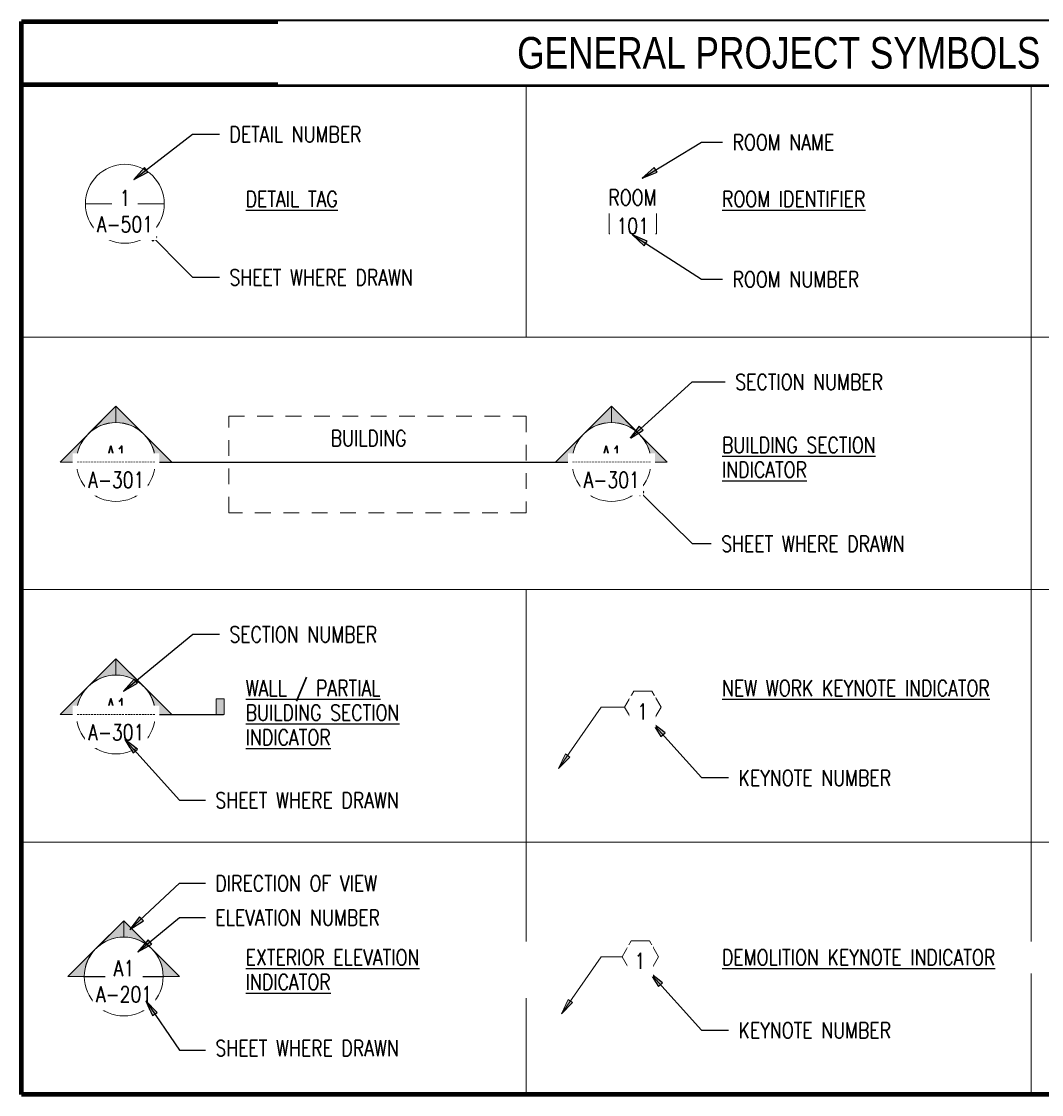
# Paper-space layout 'G-002 - SYMBOLS & ABBREVIATIONS' of a CAD drawing. Header units: feet. Extents: x 6.3 to 33.2, y 0.8 to 16.7.
# Tile 1 of 3: x 6.3 to 14.4, y 8.1 to 16.6. Entities that reach past the tile are written whole.
import ezdxf

# ---------------------------------------------------------------- set-up
doc = ezdxf.new("R2010")
doc.units = ezdxf.units.FT
doc.header["$MEASUREMENT"] = 0
doc.linetypes.add('Hidden 1_8_', pattern=[0.1875, 0.125, -0.0625])
for name, color, linetype, lineweight in [('A-ANNO-NOTE', 131, 'Continuous', 20), ('A-AREA-IDEN', 2, 'Continuous', 20), ('A-DETL', 90, 'Continuous', 9), ('A-DETL-HDLN', 90, 'Hidden 1_8_', 9), ('A-DETL-THIN', 151, 'Continuous', 9), ('S-ANNO-NOTE', 2, 'Continuous', 35)]:
    doc.layers.add(name, color=color, linetype=linetype, lineweight=lineweight)
doc.layers.add('G-ANNO-TEXT', color=2, linetype='Continuous')
doc.styles.add('Annotative', font='romans.shx', dxfattribs={"width": 0.8, "height": 0.125})
doc.styles.add('Arial_4', font='arial.ttf', dxfattribs={"width": 0.8, "height": 0.125})
doc.styles.add('TITLES', font='swiss.ttf', dxfattribs={"width": 0.8})

# ---------------------------------------------------------------- blocks, each defined once
blk = doc.blocks.new('Room Tag_NAVFAC - Room Tag_1_8___NAVFAC-643298-GENERAL PROJECT SYMBOLS')
at = {"layer": 'A-AREA-IDEN'}
for p, q in [((14.5213, 27.526), (14.8963, 27.526)), ((14.5213, 27.526), (14.5213, 27.3385)), ((14.8963, 27.526), (14.5213, 27.526)), ((14.5213, 27.526), (14.5213, 27.3385)), ((14.8963, 27.526), (14.5213, 27.526)), ((14.5213, 27.526), (14.5213, 27.3385)), ((14.8963, 27.526), (14.8963, 27.3385)), ((14.8963, 27.3385), (14.8963, 27.526)), ((14.8963, 27.3385), (14.8963, 27.526)), ((14.5213, 27.3385), (14.8963, 27.3385)), ((14.5213, 27.3385), (14.8963, 27.3385)), ((14.5213, 27.3385), (14.8963, 27.3385))]:
    blk.add_line(p, q, dxfattribs=at)
blk = doc.blocks.new('Elevation Exterior Legend_NAVFAC - Exterior Elevation Legend_NAVFAC-936916-GENERAL PROJECT SYMBOLS')
at = {"lineweight": 9}
h = blk.add_hatch(color=256, dxfattribs=at)
edge = h.paths.add_edge_path()
edge.add_line((10.6742, 21.8967), (10.6742, 21.7673))
edge.add_arc((10.6742, 21.4548), 0.3125, 90, 135)
edge.add_line((10.4532, 21.6757), (10.6742, 21.8967))
h = blk.add_hatch(color=256, dxfattribs=at)
edge = h.paths.add_edge_path()
edge.add_line((10.6742, 21.8967), (10.8952, 21.6757))
edge.add_arc((10.6742, 21.4548), 0.3125, 45, 90)
edge.add_line((10.6742, 21.7673), (10.6742, 21.8967))
h = blk.add_hatch(color=256, dxfattribs=at)
edge = h.paths.add_edge_path()
edge.add_line((10.2323, 21.4548), (10.4532, 21.6757))
edge.add_arc((10.6742, 21.4548), 0.3125, 135, 180)
edge.add_line((10.3617, 21.4548), (10.2323, 21.4548))
h = blk.add_hatch(color=256, dxfattribs=at)
edge = h.paths.add_edge_path()
edge.add_line((11.1161, 21.4548), (10.9867, 21.4548))
edge.add_arc((10.6742, 21.4548), 0.3125, 0, 45)
edge.add_line((10.8952, 21.6757), (11.1161, 21.4548))
at = {"lineweight": 20}
for p, q in [((10.6742, 21.8967), (10.2323, 21.4548)), ((10.6742, 21.8967), (10.4532, 21.6757)), ((10.6742, 21.8967), (11.1161, 21.4548)), ((10.6742, 21.7673), (10.6742, 21.8967)), ((10.6742, 21.8967), (10.6742, 21.7673)), ((10.8952, 21.6757), (10.6742, 21.8967)), ((10.4532, 21.6757), (10.2323, 21.4548)), ((11.1161, 21.4548), (10.8952, 21.6757)), ((10.9867, 21.4548), (11.1161, 21.4548)), ((10.9867, 21.4548), (11.1161, 21.4548))]:
    blk.add_line(p, q, dxfattribs=at)
at = {"color": 0, "lineweight": 20}
for p, q in [((10.3617, 21.4548), (10.2323, 21.4548)), ((10.2323, 21.4548), (10.3617, 21.4548))]:
    blk.add_line(p, q, dxfattribs=at)
at = {"lineweight": 20}
for start, end in [(360, 180), (90, 135), (45, 90), (135, 180), (0, 45), (180, 360)]:
    blk.add_arc((10.6742, 21.4548), 0.3125, start, end, dxfattribs=at)
blk = doc.blocks.new('Section Head - Filled_NAVFAC - Section Head - Filled_NAVFAC-735344-GENERAL PROJECT SYMBOLS')
at = {"lineweight": 9}
h = blk.add_hatch(color=256, dxfattribs=at)
edge = h.paths.add_edge_path()
edge.add_line((10.6129, 23.9723), (10.6129, 23.8428))
edge.add_arc((10.6129, 23.5303), 0.3125, 90, 135)
edge.add_line((10.392, 23.7513), (10.6129, 23.9723))
h = blk.add_hatch(color=256, dxfattribs=at)
edge = h.paths.add_edge_path()
edge.add_line((10.6129, 23.9723), (10.8339, 23.7513))
edge.add_arc((10.6129, 23.5303), 0.3125, 45, 90)
edge.add_line((10.6129, 23.8428), (10.6129, 23.9723))
h = blk.add_hatch(color=256, dxfattribs=at)
edge = h.paths.add_edge_path()
edge.add_line((10.171, 23.5303), (10.392, 23.7513))
edge.add_arc((10.6129, 23.5303), 0.3125, 135, 180)
edge.add_line((10.3004, 23.5303), (10.171, 23.5303))
h = blk.add_hatch(color=256, dxfattribs=at)
edge = h.paths.add_edge_path()
edge.add_line((11.0549, 23.5303), (10.9254, 23.5303))
edge.add_arc((10.6129, 23.5303), 0.3125, 0, 45)
edge.add_line((10.8339, 23.7513), (11.0549, 23.5303))
at = {"lineweight": 20}
for p, q in [((10.6129, 23.9723), (10.171, 23.5303)), ((10.6129, 23.9723), (10.392, 23.7513)), ((10.6129, 23.9723), (11.0549, 23.5303)), ((10.6129, 23.8428), (10.6129, 23.9723)), ((10.6129, 23.9723), (10.6129, 23.8428)), ((10.8339, 23.7513), (10.6129, 23.9723)), ((10.392, 23.7513), (10.171, 23.5303)), ((11.0549, 23.5303), (10.8339, 23.7513)), ((10.3004, 23.5303), (10.171, 23.5303)), ((10.171, 23.5303), (10.3004, 23.5303)), ((10.9254, 23.5303), (11.0549, 23.5303)), ((10.9254, 23.5303), (11.0549, 23.5303))]:
    blk.add_line(p, q, dxfattribs=at)
for start, end in [(0, 180), (0, 180), (90, 135), (45, 90), (135, 180), (0, 45), (180, 360), (180, 360)]:
    blk.add_arc((10.6129, 23.5303), 0.3125, start, end, dxfattribs=at)
blk = doc.blocks.new('Section Tail - Filled_NAVFAC - 1_16_ x 1_8_-184584-GENERAL PROJECT SYMBOLS')
at = {"lineweight": 9}
blk.add_hatch(color=256, dxfattribs=at).paths.add_polyline_path([(11.4695, 23.6547), (11.4695, 23.5297), (11.407, 23.5297), (11.407, 23.6547)])
for p, q in [((11.4695, 23.6547), (11.407, 23.6547)), ((11.407, 23.6547), (11.407, 23.5297)), ((11.4695, 23.5297), (11.4695, 23.6547)), ((11.407, 23.5297), (11.4695, 23.5297))]:
    blk.add_line(p, q, dxfattribs=at)
blk = doc.blocks.new('Callout Head - Callout Head-740149-GENERAL PROJECT SYMBOLS')
at = {"lineweight": 20}
blk.add_line((10.371, 27.5759), (10.996, 27.5759), dxfattribs=at)
for start, end in [(0, 180), (180, 360)]:
    blk.add_arc((10.6835, 27.5759), 0.3125, start, end, dxfattribs=at)
blk = doc.blocks.new('New Work Legend_NAVFAC - New Work Legend-775493-GENERAL PROJECT SYMBOLS')
at = {"layer": 'A-ANNO-NOTE'}
for p, q in [((14.7153, 23.7143), (14.6431, 23.5893)), ((14.7153, 23.7143), (14.6431, 23.5893)), ((14.8597, 23.7143), (14.7153, 23.7143)), ((14.8597, 23.7143), (14.7153, 23.7143)), ((14.9318, 23.5893), (14.8597, 23.7143)), ((14.9318, 23.5893), (14.8597, 23.7143)), ((14.6431, 23.5893), (14.7153, 23.4643)), ((14.6431, 23.5893), (14.7153, 23.4643)), ((14.8597, 23.4643), (14.9318, 23.5893)), ((14.8597, 23.4643), (14.9318, 23.5893)), ((14.7153, 23.4643), (14.8597, 23.4643)), ((14.7153, 23.4643), (14.8597, 23.4643))]:
    blk.add_line(p, q, dxfattribs=at)
blk = doc.blocks.new('Demo Legend_NAVFAC - Demo Legend-775760-GENERAL PROJECT SYMBOLS')
at = {"layer": 'A-ANNO-NOTE'}
for p, q in [((14.696, 21.7365), (14.6238, 21.6115)), ((14.696, 21.7365), (14.6238, 21.6115)), ((14.8403, 21.7365), (14.696, 21.7365)), ((14.8403, 21.7365), (14.696, 21.7365)), ((14.9125, 21.6115), (14.8403, 21.7365)), ((14.9125, 21.6115), (14.8403, 21.7365)), ((14.6238, 21.6115), (14.696, 21.4865)), ((14.6238, 21.6115), (14.696, 21.4865)), ((14.8403, 21.4865), (14.9125, 21.6115)), ((14.8403, 21.4865), (14.9125, 21.6115)), ((14.696, 21.4865), (14.8403, 21.4865)), ((14.696, 21.4865), (14.8403, 21.4865))]:
    blk.add_line(p, q, dxfattribs=at)

psp = doc.layouts.new('G-002 - SYMBOLS & ABBREVIATIONS')

# ---------------------------------------------------------------- hatches: boundary and pattern name
at = {"layer": 'A-ANNO-NOTE'}
for points in [[(10.5381, 10.6336), (10.6274, 10.7238), (10.5912, 10.7489)], [(10.5595, 8.6886), (10.649, 8.7786), (10.6128, 8.8038)]]:
    psp.add_hatch(color=256, dxfattribs=at).paths.add_polyline_path(points)
at = {"layer": 'G-ANNO-TEXT'}
for points in [[(7.1714, 15.2986), (7.284, 15.3573), (7.2571, 15.3922)], [(7.25, 14.9145), (7.3225, 14.8103), (7.3538, 14.8414)], [(11.0994, 13.2451), (11.2068, 13.3128), (11.1771, 13.3454)], [(11.1076, 12.8946), (11.1813, 12.7913), (11.2122, 12.8227)], [(11.2808, 10.9929), (11.3479, 10.8852), (11.3807, 10.9147)], [(7.1413, 9.3566), (7.2476, 9.426), (7.2174, 9.4582)], [(11.2608, 9.0142), (11.3281, 8.9065), (11.3608, 8.936)]]:
    psp.add_hatch(color=256, dxfattribs=at).paths.add_polyline_path(points)

# ---------------------------------------------------------------- linework, layer by layer
at = {"layer": 'A-ANNO-NOTE'}
for p, q in [((10.5381, 10.6336), (10.8748, 11.1195)), ((10.8748, 11.1195), (11.0609, 11.1195)), ((10.5912, 10.7489), (10.5381, 10.6336)), ((10.5381, 10.6336), (10.6274, 10.7238)), ((10.6274, 10.7238), (10.5912, 10.7489)), ((10.5595, 8.6886), (10.8748, 9.1417)), ((10.8748, 9.1417), (11.0416, 9.1417)), ((10.6128, 8.8038), (10.5595, 8.6886)), ((10.5595, 8.6886), (10.649, 8.7786)), ((10.649, 8.7786), (10.6128, 8.8038))]:
    psp.add_line(p, q, dxfattribs=at)
at = {"layer": 'A-DETL', "lineweight": 90}
for p, q in [((6.2819, 8.0502), (6.2819, 16.5502)), ((6.2819, 16.5502), (18.2819, 16.5502)), ((6.2819, 16.0502), (18.2819, 16.0502)), ((18.2819, 8.0502), (6.2819, 8.0502))]:
    psp.add_line(p, q, dxfattribs=at)
at = {"layer": 'A-DETL-HDLN'}
for p, q in [((7.9249, 13.4227), (10.2819, 13.4227)), ((7.9249, 12.6589), (7.9249, 13.4227)), ((10.2819, 13.4227), (10.2819, 12.6589)), ((10.2819, 12.6589), (7.9249, 12.6589))]:
    psp.add_line(p, q, dxfattribs=at)
at = {"layer": 'A-DETL-THIN'}
for p, q in [((10.2819, 16.0502), (10.2819, 14.0502)), ((14.2819, 16.0502), (14.2819, 8.0502)), ((6.2819, 14.0502), (18.2819, 14.0502)), ((6.2819, 12.0502), (18.2819, 12.0502)), ((10.2819, 12.0502), (10.2819, 8.0502)), ((6.2819, 10.0502), (18.2819, 10.0502))]:
    psp.add_line(p, q, dxfattribs=at)
at = {"layer": 'G-ANNO-TEXT'}
for p, q in [((7.1714, 15.2986), (7.6381, 15.6572)), ((7.6381, 15.6572), (7.8502, 15.6572)), ((11.6693, 15.5947), (11.8366, 15.5947)), ((7.2571, 15.3922), (7.1714, 15.2986)), ((7.284, 15.3573), (7.2571, 15.3922)), ((11.3181, 15.3559), (11.2952, 15.3936)), ((7.1714, 15.2986), (7.284, 15.3573)), ((7.25, 14.9145), (7.3225, 14.8103)), ((7.3538, 14.8414), (7.25, 14.9145)), ((7.25, 14.9145), (7.6381, 14.5242)), ((7.3225, 14.8103), (7.3538, 14.8414)), ((7.6381, 14.5242), (7.8502, 14.5242)), ((11.6693, 14.5086), (11.8366, 14.5086)), ((11.0994, 13.2451), (11.5965, 13.6963)), ((11.5965, 13.6963), (11.858, 13.6963)), ((11.1771, 13.3454), (11.0994, 13.2451)), ((11.2068, 13.3128), (11.1771, 13.3454)), ((11.0994, 13.2451), (11.2068, 13.3128)), ((6.7182, 13.0601), (11.2686, 13.0601)), ((11.1076, 12.8946), (11.1813, 12.7913)), ((11.2122, 12.8227), (11.1076, 12.8946)), ((11.1076, 12.8946), (11.5965, 12.414)), ((11.1813, 12.7913), (11.2122, 12.8227)), ((11.5965, 12.414), (11.7467, 12.414)), ((7.6397, 11.6963), (7.8502, 11.6963)), ((7.2021, 11.3075), (7.1741, 11.3416)), ((6.7182, 11.0601), (7.8827, 11.0601)), ((11.2808, 10.9929), (11.3479, 10.8852)), ((11.3807, 10.9147), (11.2808, 10.9929)), ((11.2808, 10.9929), (11.6693, 10.5602)), ((11.3479, 10.8852), (11.3807, 10.9147)), ((11.6693, 10.5602), (11.8833, 10.5602)), ((7.5339, 10.3827), (7.739, 10.3827)), ((7.1413, 9.3566), (7.5339, 9.7245)), ((7.5339, 9.7245), (7.739, 9.7245)), ((7.2174, 9.4582), (7.1413, 9.3566)), ((7.2476, 9.426), (7.2174, 9.4582)), ((7.5339, 9.4528), (7.739, 9.4528)), ((7.1413, 9.3566), (7.2476, 9.426)), ((7.3138, 9.2425), (7.2858, 9.2765)), ((11.2608, 9.0142), (11.3281, 8.9065)), ((11.3608, 8.936), (11.2608, 9.0142)), ((11.2608, 9.0142), (11.6693, 8.5602)), ((6.7795, 8.9849), (7.4045, 8.9849)), ((11.3281, 8.9065), (11.3608, 8.936)), ((11.6693, 8.5602), (11.8833, 8.5602)), ((7.5339, 8.4009), (7.739, 8.4009))]:
    psp.add_line(p, q, dxfattribs=at)

# ---------------------------------------------------------------- block references
at = {"layer": 'A-ANNO-NOTE'}
for name in ['New Work Legend_NAVFAC - New Work Legend-775493-GENERAL PROJECT SYMBOLS', 'Demo Legend_NAVFAC - Demo Legend-775760-GENERAL PROJECT SYMBOLS']:
    psp.add_blockref(name, (-3.5822, -12.4698), dxfattribs=at)
at = {"layer": 'G-ANNO-TEXT'}
for name, p in [('Callout Head - Callout Head-740149-GENERAL PROJECT SYMBOLS', (-3.5822, -12.4698)), ('Room Tag_NAVFAC - Room Tag_1_8___NAVFAC-643298-GENERAL PROJECT SYMBOLS', (-3.5822, -12.4698)), ('Section Head - Filled_NAVFAC - Section Head - Filled_NAVFAC-735344-GENERAL PROJECT SYMBOLS', (-3.5822, -10.4698)), ('Section Head - Filled_NAVFAC - Section Head - Filled_NAVFAC-735344-GENERAL PROJECT SYMBOLS', (0.3432, -10.4698)), ('Section Head - Filled_NAVFAC - Section Head - Filled_NAVFAC-735344-GENERAL PROJECT SYMBOLS', (-3.5822, -12.4698)), ('Section Tail - Filled_NAVFAC - 1_16_ x 1_8_-184584-GENERAL PROJECT SYMBOLS', (-3.5822, -12.4698)), ('Elevation Exterior Legend_NAVFAC - Exterior Elevation Legend_NAVFAC-936916-GENERAL PROJECT SYMBOLS', (-3.5822, -12.4698))]:
    psp.add_blockref(name, p, dxfattribs=at)

# ---------------------------------------------------------------- texts
at = {"layer": 'G-ANNO-TEXT', "char_height": 0.125, "line_spacing_factor": 0.936439, "style": 'Annotative', "bg_fill": 2}
for s, insert, width, attachment_point in [('\\pxt0.53333,1.06667,1.6,2.13333,2.66667,3.2,3.73333,4.26667,4.8,5.33333,5.86667,6.4,6.93333,7.46667,8,8.53333,9.06667,9.6,10.13333,10.66667,11.2,11.73333,12.26667,12.8,13.33333,13.86667,14.4,14.93333,15.46667,16,16.53333,17.06667;{\\LDETAIL TAG}', (8.0591, 15.2062), 1.900072, 1), ('\\pxt0.53333,1.06667,1.6,2.13333,2.66667,3.2,3.73333,4.26667,4.8,5.33333,5.86667,6.4,6.93333,7.46667,8,8.53333,9.06667,9.6,10.13333,10.66667,11.2,11.73333,12.26667,12.8,13.33333,13.86667,14.4,14.93333,15.46667,16,16.53333,17.06667;{\\LROOM IDENTIFIER}', (11.8325, 15.2062), 1.900072, 1), ('\\pxqc,t3.2,6.4,9.6,12.8,16,19.2,22.4,25.6,28.8,32,35.2,38.4,41.6,44.8,48,51.2,54.4,57.6,60.8,64,67.2,70.4,73.6,76.8,80,83.2,86.4,89.6,92.8,96,99.2,102.4;{BUILDING}', (9.0328, 13.3115), 0.667077, 2), ('\\pxt0.53333,1.06667,1.6,2.13333,2.66667,3.2,3.73333,4.26667,4.8,5.33333,5.86667,6.4,6.93333,7.46667,8,8.53333,9.06667,9.6,10.13333,10.66667,11.2,11.73333,12.26667,12.8,13.33333,13.86667,14.4,14.93333,15.46667,16,16.53333,17.06667;{\\LBUILDING SECTION\\PINDICATOR}', (11.8325, 13.257), 2.032724, 1), ('\\pxt0.53333,1.06667,1.6,2.13333,2.66667,3.2,3.73333,4.26667,4.8,5.33333,5.86667,6.4,6.93333,7.46667,8,8.53333,9.06667,9.6,10.13333,10.66667,11.2,11.73333,12.26667,12.8,13.33333,13.86667,14.4,14.93333,15.46667,16,16.53333,17.06667;{\\LWALL / PARTIAL\\PBUILDING SECTION\\PINDICATOR}', (8.0591, 11.3319), 2.032724, 1), ('\\pxt0.53333,1.06667,1.6,2.13333,2.66667,3.2,3.73333,4.26667,4.8,5.33333,5.86667,6.4,6.93333,7.46667,8,8.53333,9.06667,9.6,10.13333,10.66667,11.2,11.73333,12.26667,12.8,13.33333,13.86667,14.4,14.93333,15.46667,16,16.53333,17.06667;{\\LNEW WORK KEYNOTE INDICATOR}', (11.8325, 11.3319), 2.29588, 1)]:
    psp.add_mtext(s, dxfattribs=dict(at, insert=insert, width=width, attachment_point=attachment_point))

# ---------------------------------------------------------------- next in the draw order: texts
at = {"layer": 'A-ANNO-NOTE', "char_height": 0.125, "attachment_point": 5, "style": 'Annotative', "bg_fill": 2}
for s, insert, width, line_spacing_factor in [('\\pxqc,t4,8,12,16,20,24,28,32,36,40,44,48,52,56,60,64,68,72,76,80,84,88,92,96,100,104,108,112,116,120,124,128;{1}', (11.2025, 11.0837), 0.083465, 0.949189), ('\\pxqc,t3.2,6.4,9.6,12.8,16,19.2,22.4,25.6,28.8,32,35.2,38.4,41.6,44.8,48,51.2,54.4,57.6,60.8,64,67.2,70.4,73.6,76.8,80,83.2,86.4,89.6,92.8,96,99.2,102.4;{1}', (11.1834, 9.1088), 0.079055, 0.936439)]:
    psp.add_mtext(s, dxfattribs=dict(at, insert=insert, width=width, line_spacing_factor=line_spacing_factor))
at = {"layer": 'G-ANNO-TEXT', "char_height": 0.125, "line_spacing_factor": 0.936439, "style": 'Annotative', "bg_fill": 2}
for s, insert, width, attachment_point in [('\\pxt3.2,6.4,9.6,12.8,16,19.2,22.4,25.6,28.8,32,35.2,38.4,41.6,44.8,48,51.2,54.4,57.6,60.8,64,67.2,70.4,73.6,76.8,80,83.2,86.4,89.6,92.8,96,99.2,102.4;{DETAIL NUMBER}', (7.9302, 15.7179), 1.659995, 1), ('\\pxt3.2,6.4,9.6,12.8,16,19.2,22.4,25.6,28.8,32,35.2,38.4,41.6,44.8,48,51.2,54.4,57.6,60.8,64,67.2,70.4,73.6,76.8,80,83.2,86.4,89.6,92.8,96,99.2,102.4;{ROOM NAME}', (11.9166, 15.6554), 1.355749, 1), ('\\pxqc,t1.6,3.2,4.8,6.4,8,9.6,11.2,12.8,14.4,16,17.6,19.2,20.8,22.4,24,25.6,27.2,28.8,30.4,32,33.6,35.2,36.8,38.4,40,41.6,43.2,44.8,46.4,48,49.6,51.2;{ROOM}', (11.1228, 15.1556), 0.43748, 5), ('\\pxqc,t3.2,6.4,9.6,12.8,16,19.2,22.4,25.6,28.8,32,35.2,38.4,41.6,44.8,48,51.2,54.4,57.6,60.8,64,67.2,70.4,73.6,76.8,80,83.2,86.4,89.6,92.8,96,99.2,102.4;{A-501}', (7.1017, 14.9436), 0.372913, 5), ('\\pxt3.2,6.4,9.6,12.8,16,19.2,22.4,25.6,28.8,32,35.2,38.4,41.6,44.8,48,51.2,54.4,57.6,60.8,64,67.2,70.4,73.6,76.8,80,83.2,86.4,89.6,92.8,96,99.2,102.4;{SHEET WHERE DRAWN}', (7.9302, 14.5848), 1.954263, 1), ('\\pxt3.2,6.4,9.6,12.8,16,19.2,22.4,25.6,28.8,32,35.2,38.4,41.6,44.8,48,51.2,54.4,57.6,60.8,64,67.2,70.4,73.6,76.8,80,83.2,86.4,89.6,92.8,96,99.2,102.4;{ROOM NUMBER}', (11.9166, 14.5692), 1.559473, 1), ('\\pxt3.2,6.4,9.6,12.8,16,19.2,22.4,25.6,28.8,32,35.2,38.4,41.6,44.8,48,51.2,54.4,57.6,60.8,64,67.2,70.4,73.6,76.8,80,83.2,86.4,89.6,92.8,96,99.2,102.4;{SECTION NUMBER}', (11.938, 13.757), 1.915097, 1), ('\\pxqc,t0.8,1.6,2.4,3.2,4,4.8,5.6,6.4,7.2,8,8.8,9.6,10.4,11.2,12,12.8,13.6,14.4,15.2,16,16.8,17.6,18.4,19.2,20,20.8,21.6,22.4,23.2,24,24.8,25.6;{A1}', (7.033, 13.1254), 0.172913, 5), ('\\pxqc,t0.8,1.6,2.4,3.2,4,4.8,5.6,6.4,7.2,8,8.8,9.6,10.4,11.2,12,12.8,13.6,14.4,15.2,16,16.8,17.6,18.4,19.2,20,20.8,21.6,22.4,23.2,24,24.8,25.6;{A1}', (10.9584, 13.1254), 0.172913, 5), ('\\pxt3.2,6.4,9.6,12.8,16,19.2,22.4,25.6,28.8,32,35.2,38.4,41.6,44.8,48,51.2,54.4,57.6,60.8,64,67.2,70.4,73.6,76.8,80,83.2,86.4,89.6,92.8,96,99.2,102.4;{SHEET WHERE DRAWN}', (11.8267, 12.4747), 2.011263, 1), ('\\pxt3.2,6.4,9.6,12.8,16,19.2,22.4,25.6,28.8,32,35.2,38.4,41.6,44.8,48,51.2,54.4,57.6,60.8,64,67.2,70.4,73.6,76.8,80,83.2,86.4,89.6,92.8,96,99.2,102.4;{SECTION NUMBER}', (7.9302, 11.757), 1.524596, 1), ('\\pxqc,t0.8,1.6,2.4,3.2,4,4.8,5.6,6.4,7.2,8,8.8,9.6,10.4,11.2,12,12.8,13.6,14.4,15.2,16,16.8,17.6,18.4,19.2,20,20.8,21.6,22.4,23.2,24,24.8,25.6;{A1}', (7.033, 11.1254), 0.172913, 5), ('\\pxt3.2,6.4,9.6,12.8,16,19.2,22.4,25.6,28.8,32,35.2,38.4,41.6,44.8,48,51.2,54.4,57.6,60.8,64,67.2,70.4,73.6,76.8,80,83.2,86.4,89.6,92.8,96,99.2,102.4;{KEYNOTE NUMBER}', (11.9633, 10.6209), 1.325565, 1), ('\\pxt3.2,6.4,9.6,12.8,16,19.2,22.4,25.6,28.8,32,35.2,38.4,41.6,44.8,48,51.2,54.4,57.6,60.8,64,67.2,70.4,73.6,76.8,80,83.2,86.4,89.6,92.8,96,99.2,102.4;{SHEET WHERE DRAWN}', (7.819, 10.4434), 1.944478, 1), ('\\pxt0.53333,1.06667,1.6,2.13333,2.66667,3.2,3.73333,4.26667,4.8,5.33333,5.86667,6.4,6.93333,7.46667,8,8.53333,9.06667,9.6,10.13333,10.66667,11.2,11.73333,12.26667,12.8,13.33333,13.86667,14.4,14.93333,15.46667,16,16.53333,17.06667;{\\LEXTERIOR ELEVATION\\PINDICATOR}', (8.0591, 9.1987), 2.350517, 1), ('\\pxt0.53333,1.06667,1.6,2.13333,2.66667,3.2,3.73333,4.26667,4.8,5.33333,5.86667,6.4,6.93333,7.46667,8,8.53333,9.06667,9.6,10.13333,10.66667,11.2,11.73333,12.26667,12.8,13.33333,13.86667,14.4,14.93333,15.46667,16,16.53333,17.06667;{\\LDEMOLITION KEYNOTE INDICATOR}', (11.8325, 9.1987), 2.391537, 1), ('\\pxqc,t0.8,1.6,2.4,3.2,4,4.8,5.6,6.4,7.2,8,8.8,9.6,10.4,11.2,12,12.8,13.6,14.4,15.2,16,16.8,17.6,18.4,19.2,20,20.8,21.6,22.4,23.2,24,24.8,25.6;{A1}', (7.0942, 9.0498), 0.172913, 5), ('\\pxt3.2,6.4,9.6,12.8,16,19.2,22.4,25.6,28.8,32,35.2,38.4,41.6,44.8,48,51.2,54.4,57.6,60.8,64,67.2,70.4,73.6,76.8,80,83.2,86.4,89.6,92.8,96,99.2,102.4;{KEYNOTE NUMBER}', (11.9633, 8.6209), 1.325565, 1), ('\\pxt3.2,6.4,9.6,12.8,16,19.2,22.4,25.6,28.8,32,35.2,38.4,41.6,44.8,48,51.2,54.4,57.6,60.8,64,67.2,70.4,73.6,76.8,80,83.2,86.4,89.6,92.8,96,99.2,102.4;{SHEET WHERE DRAWN}', (7.819, 8.4801), 1.949067, 1)]:
    psp.add_mtext(s, dxfattribs=dict(at, insert=insert, width=width, attachment_point=attachment_point))
at = {"layer": 'S-ANNO-NOTE', "insert": (12.2819, 16.3002), "char_height": 0.25, "width": 7.686623, "attachment_point": 5, "style": 'TITLES', "bg_fill": 2}
psp.add_mtext('\\pxqc,t1.6,3.2,4.8,6.4,8,9.6,11.2,12.8,14.4,16,17.6,19.2,20.8,22.4,24,25.6,27.2,28.8,30.4,32,33.6,35.2,36.8,38.4,40,41.6,43.2,44.8,46.4,48,49.6,51.2;{GENERAL PROJECT SYMBOLS}', dxfattribs=at)

# ---------------------------------------------------------------- next in the draw order: hatches: boundary and pattern name
at = {"layer": 'G-ANNO-TEXT'}
for points in [[(11.1998, 15.3099), (11.3181, 15.3559), (11.2952, 15.3936)], [(7.0916, 11.2451), (7.2021, 11.3075), (7.1741, 11.3416)], [(7.2034, 9.18), (7.3138, 9.2425), (7.2858, 9.2765)]]:
    psp.add_hatch(color=256, dxfattribs=at).paths.add_polyline_path(points)

# ---------------------------------------------------------------- next in the draw order: linework, layer by layer
for p, q in [((11.1998, 15.3099), (11.6693, 15.5947)), ((11.2952, 15.3936), (11.1998, 15.3099)), ((11.1998, 15.3099), (11.3181, 15.3559)), ((7.0916, 11.2451), (7.6397, 11.6963)), ((7.1741, 11.3416), (7.0916, 11.2451)), ((7.0916, 11.2451), (7.2021, 11.3075)), ((7.2034, 9.18), (7.5339, 9.4528)), ((7.2858, 9.2765), (7.2034, 9.18)), ((7.2034, 9.18), (7.3138, 9.2425))]:
    psp.add_line(p, q, dxfattribs=at)

# ---------------------------------------------------------------- next in the draw order: texts
at = {"layer": 'G-ANNO-TEXT', "char_height": 0.125, "line_spacing_factor": 0.936439, "style": 'Annotative', "bg_fill": 2}
for s, insert, width, attachment_point in [('\\pxqc,t3.2,6.4,9.6,12.8,16,19.2,22.4,25.6,28.8,32,35.2,38.4,41.6,44.8,48,51.2,54.4,57.6,60.8,64,67.2,70.4,73.6,76.8,80,83.2,86.4,89.6,92.8,96,99.2,102.4;{1}', (7.1016, 15.0887), 0.079055, 8), ('\\pxqc,t0.2,0.4,0.6,0.8,1,1.2,1.4,1.6,1.8,2,2.2,2.4,2.6,2.8,3,3.2,3.4,3.6,3.8,4,4.2,4.4,4.6,4.8,5,5.2,5.4,5.6,5.8,6,6.2,6.4;{101}', (11.1246, 14.9301), 0.233386, 5), ('\\pxqc,t0.8,1.6,2.4,3.2,4,4.8,5.6,6.4,7.2,8,8.8,9.6,10.4,11.2,12,12.8,13.6,14.4,15.2,16,16.8,17.6,18.4,19.2,20,20.8,21.6,22.4,23.2,24,24.8,25.6;{A-301}', (7.033, 12.919), 0.372913, 5), ('\\pxqc,t0.8,1.6,2.4,3.2,4,4.8,5.6,6.4,7.2,8,8.8,9.6,10.4,11.2,12,12.8,13.6,14.4,15.2,16,16.8,17.6,18.4,19.2,20,20.8,21.6,22.4,23.2,24,24.8,25.6;{A-301}', (10.9584, 12.919), 0.372913, 5), ('\\pxqc,t0.8,1.6,2.4,3.2,4,4.8,5.6,6.4,7.2,8,8.8,9.6,10.4,11.2,12,12.8,13.6,14.4,15.2,16,16.8,17.6,18.4,19.2,20,20.8,21.6,22.4,23.2,24,24.8,25.6;{A-301}', (7.033, 10.919), 0.372913, 5), ('\\pxt3.2,6.4,9.6,12.8,16,19.2,22.4,25.6,28.8,32,35.2,38.4,41.6,44.8,48,51.2,54.4,57.6,60.8,64,67.2,70.4,73.6,76.8,80,83.2,86.4,89.6,92.8,96,99.2,102.4;{ELEVATION NUMBER}', (7.819, 9.5135), 1.443584, 1), ('\\pxqc,t0.8,1.6,2.4,3.2,4,4.8,5.6,6.4,7.2,8,8.8,9.6,10.4,11.2,12,12.8,13.6,14.4,15.2,16,16.8,17.6,18.4,19.2,20,20.8,21.6,22.4,23.2,24,24.8,25.6;{A-201}', (7.0942, 8.8435), 0.372913, 5)]:
    psp.add_mtext(s, dxfattribs=dict(at, insert=insert, width=width, attachment_point=attachment_point))

# ---------------------------------------------------------------- next in the draw order: hatches: boundary and pattern name
at = {"layer": 'G-ANNO-TEXT'}
for points in [[(11.1234, 14.8595), (11.2166, 14.7734), (11.2405, 14.8105)], [(7.0998, 10.8634), (7.1672, 10.7559), (7.2, 10.7854)], [(7.2671, 8.7913), (7.3195, 8.6757), (7.3559, 8.7005)]]:
    psp.add_hatch(color=256, dxfattribs=at).paths.add_polyline_path(points)

# ---------------------------------------------------------------- next in the draw order: linework, layer by layer
for p, q in [((11.1234, 14.8595), (11.2166, 14.7734)), ((11.2405, 14.8105), (11.1234, 14.8595)), ((11.1234, 14.8595), (11.6693, 14.5086)), ((11.2166, 14.7734), (11.2405, 14.8105)), ((7.0998, 10.8634), (7.1672, 10.7559)), ((7.2, 10.7854), (7.0998, 10.8634)), ((7.0998, 10.8634), (7.5339, 10.3827)), ((7.1672, 10.7559), (7.2, 10.7854)), ((7.2671, 8.7913), (7.3195, 8.6757)), ((7.3559, 8.7005), (7.2671, 8.7913)), ((7.2671, 8.7913), (7.5339, 8.4009)), ((7.3195, 8.6757), (7.3559, 8.7005))]:
    psp.add_line(p, q, dxfattribs=at)

# ---------------------------------------------------------------- next in the draw order: texts
at = {"layer": 'G-ANNO-TEXT', "attachment_point": 1, "line_spacing_factor": 0.936439, "bg_fill": 2}
for s, insert, char_height, width, style in [('\\pxt8,16,24,32,40,48,56,64,72,80,88,96,104,112,120,128,136,144,152,160,168,176,184,192,200,208,216,224,232,240,248,256;{-\\L                    }', (6.7189, 13.0989), 0.0625, 0.023622, 'Arial_4'), ('\\pxt8,16,24,32,40,48,56,64,72,80,88,96,104,112,120,128,136,144,152,160,168,176,184,192,200,208,216,224,232,240,248,256;{-\\L                    }', (10.6443, 13.0989), 0.0625, 0.023622, 'Arial_4'), ('\\pxt8,16,24,32,40,48,56,64,72,80,88,96,104,112,120,128,136,144,152,160,168,176,184,192,200,208,216,224,232,240,248,256;{-\\L                    }', (6.7189, 11.0989), 0.0625, 0.023622, 'Arial_4'), ('\\pxt3.2,6.4,9.6,12.8,16,19.2,22.4,25.6,28.8,32,35.2,38.4,41.6,44.8,48,51.2,54.4,57.6,60.8,64,67.2,70.4,73.6,76.8,80,83.2,86.4,89.6,92.8,96,99.2,102.4;{DIRECTION OF VIEW}', (7.819, 9.7852), 0.125, 2.093735, 'Annotative')]:
    psp.add_mtext(s, dxfattribs=dict(at, insert=insert, char_height=char_height, width=width, style=style))

# ---------------------------------------------------------------- next in the draw order: texts
at = {"layer": 'G-ANNO-TEXT', "char_height": 0.0625, "width": 0.023622, "attachment_point": 1, "line_spacing_factor": 0.936439, "style": 'Arial_4', "bg_fill": 2}
for insert in [(6.7412, 13.0989), (10.6666, 13.0989), (6.7412, 11.0989)]:
    psp.add_mtext('\\pxt8,16,24,32,40,48,56,64,72,80,88,96,104,112,120,128,136,144,152,160,168,176,184,192,200,208,216,224,232,240,248,256;{-\\L                    }', dxfattribs=dict(at, insert=insert))

# ---------------------------------------------------------------- next in the draw order: texts
for insert in [(6.7635, 13.0989), (10.6889, 13.0989), (6.7635, 11.0989)]:
    psp.add_mtext('\\pxt8,16,24,32,40,48,56,64,72,80,88,96,104,112,120,128,136,144,152,160,168,176,184,192,200,208,216,224,232,240,248,256;{-\\L                    }', dxfattribs=dict(at, insert=insert))

# ---------------------------------------------------------------- next in the draw order: texts
for insert in [(6.7858, 13.0989), (10.7112, 13.0989), (6.7858, 11.0989)]:
    psp.add_mtext('\\pxt8,16,24,32,40,48,56,64,72,80,88,96,104,112,120,128,136,144,152,160,168,176,184,192,200,208,216,224,232,240,248,256;{-\\L                    }', dxfattribs=dict(at, insert=insert))

# ---------------------------------------------------------------- next in the draw order: texts
for insert in [(6.8075, 13.0989), (10.733, 13.0989), (6.8075, 11.0989)]:
    psp.add_mtext('\\pxt8,16,24,32,40,48,56,64,72,80,88,96,104,112,120,128,136,144,152,160,168,176,184,192,200,208,216,224,232,240,248,256;{-\\L                    }', dxfattribs=dict(at, insert=insert))

# ---------------------------------------------------------------- next in the draw order: texts
for insert in [(6.8298, 13.0989), (10.7553, 13.0989), (6.8298, 11.0989)]:
    psp.add_mtext('\\pxt8,16,24,32,40,48,56,64,72,80,88,96,104,112,120,128,136,144,152,160,168,176,184,192,200,208,216,224,232,240,248,256;{-\\L                    }', dxfattribs=dict(at, insert=insert))

# ---------------------------------------------------------------- next in the draw order: texts
for insert in [(6.8521, 13.0989), (10.7776, 13.0989), (6.8521, 11.0989)]:
    psp.add_mtext('\\pxt8,16,24,32,40,48,56,64,72,80,88,96,104,112,120,128,136,144,152,160,168,176,184,192,200,208,216,224,232,240,248,256;{-\\L                    }', dxfattribs=dict(at, insert=insert))

# ---------------------------------------------------------------- next in the draw order: texts
for insert in [(6.8744, 13.0989), (10.7999, 13.0989), (6.8744, 11.0989)]:
    psp.add_mtext('\\pxt8,16,24,32,40,48,56,64,72,80,88,96,104,112,120,128,136,144,152,160,168,176,184,192,200,208,216,224,232,240,248,256;{-\\L                    }', dxfattribs=dict(at, insert=insert))

# ---------------------------------------------------------------- next in the draw order: texts
for insert in [(6.8966, 13.0989), (10.822, 13.0989), (6.8966, 11.0989)]:
    psp.add_mtext('\\pxt8,16,24,32,40,48,56,64,72,80,88,96,104,112,120,128,136,144,152,160,168,176,184,192,200,208,216,224,232,240,248,256;{-\\L                    }', dxfattribs=dict(at, insert=insert))

# ---------------------------------------------------------------- next in the draw order: texts
for insert in [(6.9189, 13.0989), (10.8443, 13.0989), (6.9189, 11.0989)]:
    psp.add_mtext('\\pxt8,16,24,32,40,48,56,64,72,80,88,96,104,112,120,128,136,144,152,160,168,176,184,192,200,208,216,224,232,240,248,256;{-\\L                    }', dxfattribs=dict(at, insert=insert))

# ---------------------------------------------------------------- next in the draw order: texts
for insert in [(6.9412, 13.0989), (10.8667, 13.0989), (6.9412, 11.0989)]:
    psp.add_mtext('\\pxt8,16,24,32,40,48,56,64,72,80,88,96,104,112,120,128,136,144,152,160,168,176,184,192,200,208,216,224,232,240,248,256;{-\\L                    }', dxfattribs=dict(at, insert=insert))

# ---------------------------------------------------------------- next in the draw order: texts
for insert in [(6.9635, 13.0989), (10.889, 13.0989), (6.9635, 11.0989)]:
    psp.add_mtext('\\pxt8,16,24,32,40,48,56,64,72,80,88,96,104,112,120,128,136,144,152,160,168,176,184,192,200,208,216,224,232,240,248,256;{-\\L                    }', dxfattribs=dict(at, insert=insert))

# ---------------------------------------------------------------- next in the draw order: texts
for insert in [(6.9853, 13.0989), (10.9107, 13.0989), (6.9853, 11.0989)]:
    psp.add_mtext('\\pxt8,16,24,32,40,48,56,64,72,80,88,96,104,112,120,128,136,144,152,160,168,176,184,192,200,208,216,224,232,240,248,256;{-\\L                    }', dxfattribs=dict(at, insert=insert))

# ---------------------------------------------------------------- next in the draw order: texts
for insert in [(7.0076, 13.0989), (10.933, 13.0989), (7.0076, 11.0989)]:
    psp.add_mtext('\\pxt8,16,24,32,40,48,56,64,72,80,88,96,104,112,120,128,136,144,152,160,168,176,184,192,200,208,216,224,232,240,248,256;{-\\L                    }', dxfattribs=dict(at, insert=insert))

# ---------------------------------------------------------------- next in the draw order: texts
for insert in [(7.0299, 13.0989), (10.9553, 13.0989), (7.0299, 11.0989)]:
    psp.add_mtext('\\pxt8,16,24,32,40,48,56,64,72,80,88,96,104,112,120,128,136,144,152,160,168,176,184,192,200,208,216,224,232,240,248,256;{-\\L                    }', dxfattribs=dict(at, insert=insert))

# ---------------------------------------------------------------- next in the draw order: texts
for insert in [(7.0522, 13.0989), (10.9776, 13.0989), (7.0522, 11.0989)]:
    psp.add_mtext('\\pxt8,16,24,32,40,48,56,64,72,80,88,96,104,112,120,128,136,144,152,160,168,176,184,192,200,208,216,224,232,240,248,256;{-\\L                    }', dxfattribs=dict(at, insert=insert))

# ---------------------------------------------------------------- next in the draw order: texts
for insert in [(7.0748, 13.0989), (11.0002, 13.0989), (7.0748, 11.0989)]:
    psp.add_mtext('\\pxt8,16,24,32,40,48,56,64,72,80,88,96,104,112,120,128,136,144,152,160,168,176,184,192,200,208,216,224,232,240,248,256;{-\\L                    }', dxfattribs=dict(at, insert=insert))

# ---------------------------------------------------------------- next in the draw order: texts
for insert in [(7.0981, 13.0989), (11.0235, 13.0989), (7.0981, 11.0989)]:
    psp.add_mtext('\\pxt8,16,24,32,40,48,56,64,72,80,88,96,104,112,120,128,136,144,152,160,168,176,184,192,200,208,216,224,232,240,248,256;{-\\L                    }', dxfattribs=dict(at, insert=insert))

# ---------------------------------------------------------------- next in the draw order: texts
for insert in [(7.1204, 13.0989), (11.0458, 13.0989), (7.1204, 11.0989)]:
    psp.add_mtext('\\pxt8,16,24,32,40,48,56,64,72,80,88,96,104,112,120,128,136,144,152,160,168,176,184,192,200,208,216,224,232,240,248,256;{-\\L                    }', dxfattribs=dict(at, insert=insert))

# ---------------------------------------------------------------- next in the draw order: texts
for insert in [(7.1427, 13.0989), (11.0681, 13.0989), (7.1427, 11.0989)]:
    psp.add_mtext('\\pxt8,16,24,32,40,48,56,64,72,80,88,96,104,112,120,128,136,144,152,160,168,176,184,192,200,208,216,224,232,240,248,256;{-\\L                    }', dxfattribs=dict(at, insert=insert))

# ---------------------------------------------------------------- next in the draw order: texts
for insert in [(7.1644, 13.0989), (11.0899, 13.0989), (7.1644, 11.0989)]:
    psp.add_mtext('\\pxt8,16,24,32,40,48,56,64,72,80,88,96,104,112,120,128,136,144,152,160,168,176,184,192,200,208,216,224,232,240,248,256;{-\\L                    }', dxfattribs=dict(at, insert=insert))

# ---------------------------------------------------------------- next in the draw order: texts
for insert in [(7.1867, 13.0989), (11.1122, 13.0989), (7.1867, 11.0989)]:
    psp.add_mtext('\\pxt8,16,24,32,40,48,56,64,72,80,88,96,104,112,120,128,136,144,152,160,168,176,184,192,200,208,216,224,232,240,248,256;{-\\L                    }', dxfattribs=dict(at, insert=insert))

# ---------------------------------------------------------------- next in the draw order: texts
for insert in [(7.2091, 13.0989), (11.1345, 13.0989), (7.2091, 11.0989)]:
    psp.add_mtext('\\pxt8,16,24,32,40,48,56,64,72,80,88,96,104,112,120,128,136,144,152,160,168,176,184,192,200,208,216,224,232,240,248,256;{-\\L                    }', dxfattribs=dict(at, insert=insert))

# ---------------------------------------------------------------- next in the draw order: texts
for insert in [(7.2314, 13.0989), (11.1568, 13.0989), (7.2314, 11.0989)]:
    psp.add_mtext('\\pxt8,16,24,32,40,48,56,64,72,80,88,96,104,112,120,128,136,144,152,160,168,176,184,192,200,208,216,224,232,240,248,256;{-\\L                    }', dxfattribs=dict(at, insert=insert))

# ---------------------------------------------------------------- next in the draw order: texts
for insert in [(7.2535, 13.0989), (11.179, 13.0989), (7.2535, 11.0989)]:
    psp.add_mtext('\\pxt8,16,24,32,40,48,56,64,72,80,88,96,104,112,120,128,136,144,152,160,168,176,184,192,200,208,216,224,232,240,248,256;{-\\L                    }', dxfattribs=dict(at, insert=insert))

# ---------------------------------------------------------------- next in the draw order: texts
for insert in [(7.2758, 13.0989), (11.2013, 13.0989), (7.2758, 11.0989)]:
    psp.add_mtext('\\pxt8,16,24,32,40,48,56,64,72,80,88,96,104,112,120,128,136,144,152,160,168,176,184,192,200,208,216,224,232,240,248,256;{-\\L                    }', dxfattribs=dict(at, insert=insert))

# ---------------------------------------------------------------- next in the draw order: texts
for insert in [(7.2981, 13.0989), (11.2236, 13.0989), (7.2981, 11.0989)]:
    psp.add_mtext('\\pxt8,16,24,32,40,48,56,64,72,80,88,96,104,112,120,128,136,144,152,160,168,176,184,192,200,208,216,224,232,240,248,256;{-\\L                    }', dxfattribs=dict(at, insert=insert))

# ---------------------------------------------------------------- next in the draw order: texts
for insert in [(7.3204, 13.0989), (11.2459, 13.0989), (7.3204, 11.0989)]:
    psp.add_mtext('\\pxt8,16,24,32,40,48,56,64,72,80,88,96,104,112,120,128,136,144,152,160,168,176,184,192,200,208,216,224,232,240,248,256;{-\\L                    }', dxfattribs=dict(at, insert=insert))

doc.saveas('drawing.dxf')
